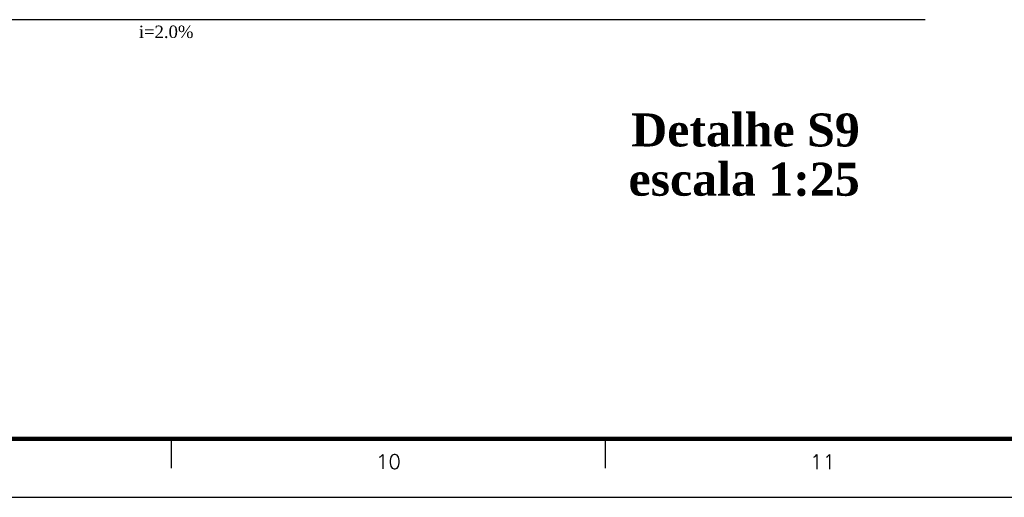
# Model space of a CAD drawing. Header units: millimetres. Extents: x 481 to 729890, y -1 to 83.
# Tile 9 of 60: x 545 to 562, y -1 to 7. Entities that reach past the tile are written whole.
import ezdxf

# ---------------------------------------------------------------- set-up
doc = ezdxf.new("R2010")
doc.units = ezdxf.units.MM
doc.header["$MEASUREMENT"] = 0
for name, color, linetype, lineweight in [('DI-Títulos', 3, 'Continuous', 30), ('TQ-Seção tubo', 1, 'Continuous', 30), ('TQ-Textos tubo', 7, 'Continuous', 20)]:
    doc.layers.add(name, color=color, linetype=linetype, lineweight=lineweight)
doc.layers.add('Margem', color=4, linetype='Continuous')
doc.styles.add('ROMANS', font='ROMANS')
doc.styles.add('TimesNewRoman', font='times.ttf')
doc.styles.add('TimesNewRomanN', font='timesbd.ttf')

msp = doc.modelspace()

# ---------------------------------------------------------------- linework, layer by layer
at = {"layer": 'Margem', "lineweight": 100}
msp.add_line((627.2443, -0.2193), (483.2443, -0.2193), dxfattribs=at)
at = {"layer": 'Margem', "color": 1}
for p, q in [((547.5693, -0.7193), (547.5693, -0.2193)), ((554.9943, -0.7193), (554.9943, -0.2193)), ((480.7443, -1.2193), (628.2443, -1.2193))]:
    msp.add_line(p, q, dxfattribs=at)
at = {"layer": 'TQ-Seção tubo'}
msp.add_line((560.4611, 6.9561), (532.4913, 6.9561), dxfattribs=at)

# ---------------------------------------------------------------- texts
at = {"layer": 'DI-Títulos', "color": 5, "insert": (559.3421, 4.778), "char_height": 0.5648, "width": 6.883374, "attachment_point": 9, "line_spacing_factor": 0.798, "style": 'TimesNewRomanN'}
msp.add_mtext('Detalhe S9', dxfattribs=at)
at = {"layer": 'DI-Títulos', "insert": (559.3421, 3.931), "char_height": 0.5648, "width": 6.97857, "attachment_point": 9, "line_spacing_factor": 0.798, "style": 'TimesNewRomanN'}
msp.add_mtext('escala 1:25', dxfattribs=at)
at = {"layer": 'Margem', "color": 1, "char_height": 0.25, "width": 1.479069, "attachment_point": 8, "line_spacing_factor": 0.798, "style": 'ROMANS'}
for s, insert in [('10', (551.2774, -0.7346)), ('11', (558.7068, -0.7369))]:
    msp.add_mtext(s, dxfattribs=dict(at, insert=insert))
at = {"layer": 'TQ-Textos tubo', "insert": (547.4751, 6.6385), "char_height": 0.2118, "width": 1.613688, "attachment_point": 8, "line_spacing_factor": 0.798, "style": 'TimesNewRoman'}
msp.add_mtext('i=2.0%', dxfattribs=at)

doc.saveas('drawing.dxf')
